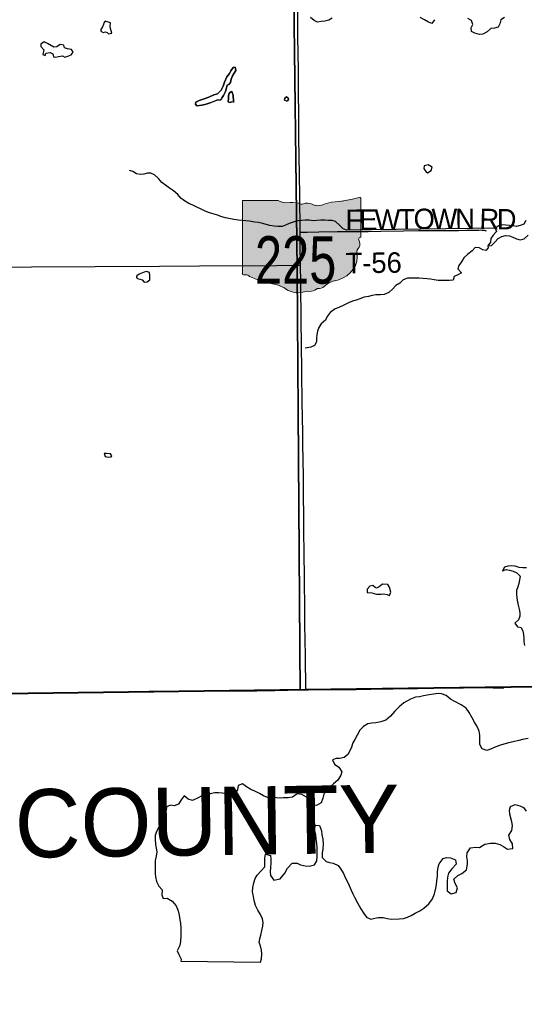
# Model space of a CAD drawing. Header units: feet. Extents: x 2113747 to 2516209, y 960708 to 1356798.
# Tile 33 of 244: x 2351257 to 2358659, y 1086864 to 1101303. Entities that reach past the tile are written whole.
import ezdxf

# ---------------------------------------------------------------- set-up
doc = ezdxf.new("R2010")
doc.units = ezdxf.units.FT
doc.header["$MEASUREMENT"] = 0
doc.linetypes.add('OhDOT_USTN3', pattern=[0.22, 0.165, -0.055])
for name, color, linetype in [('0_Xref', 7, 'Continuous'), ('GM_X_Adjacent_County', 251, 'OhDOT_USTN3'), ('GM_X_Adjacent_County_Text', 251, 'Continuous'), ('GM_X_County', 251, 'OhDOT_USTN3'), ('GM_X_Major_Lake', 5, 'Continuous'), ('GM_X_Minor_Lake', 5, 'Continuous'), ('GM_X_Minor_River', 5, 'Continuous'), ('GM_X_State_Location', 251, 'Continuous'), ('GM_X_State_Route', 1, 'Continuous'), ('GM_X_State_Shield', 251, 'Continuous'), ('GM_X_Township', 251, 'OhDOT_USTN3'), ('GM_X_Township_Road', 4, 'Continuous'), ('GM_X_Township_Road_Text', 4, 'Continuous')]:
    doc.layers.add(name, color=color, linetype=linetype)
doc.styles.add('Styledgn030', font='dgn030.shx')

# ---------------------------------------------------------------- blocks, each defined once
blk = doc.blocks.new('DGN_COMPLEXSHAPE16')
at = {"layer": 'GM_X_State_Shield', "color": 7, "linetype": 'Continuous', "lineweight": 13}
for p, q in [((2356241, 1098696), (2356241, 1098696)), ((2356263, 1098126), (2356263, 1098678)), ((2356263, 1098678), (2356263, 1098678)), ((2354523, 1098634), (2354523, 1098634)), ((2354523, 1098634), (2354523, 1097577)), ((2355050, 1098652), (2354540, 1098652)), ((2354540, 1098652), (2354540, 1098652)), ((2355050, 1098652), (2355050, 1098652)), ((2355175, 1098618), (2355175, 1098618)), ((2355352, 1098613), (2355352, 1098613)), ((2355421, 1098602), (2355421, 1098602)), ((2355546, 1098596), (2355546, 1098596)), ((2355689, 1098585), (2355689, 1098585)), ((2355831, 1098624), (2355831, 1098624)), ((2356249, 1098108), (2356249, 1098108)), ((2356263, 1098126), (2356263, 1098126)), ((2356263, 1098126), (2356263, 1098126)), ((2356233, 1098073), (2356233, 1098073)), ((2356237, 1097966), (2356237, 1097966)), ((2356203, 1097882), (2356203, 1097882)), ((2354523, 1097577), (2354523, 1097577)), ((2354539, 1097559), (2354539, 1097559)), ((2354575, 1097561), (2354575, 1097561)), ((2354626, 1097539), (2354626, 1097539)), ((2354989, 1097426), (2354989, 1097426)), ((2355654, 1097359), (2355654, 1097359)), ((2355740, 1097404), (2355740, 1097404)), ((2355922, 1097482), (2355922, 1097482)), ((2355171, 1097347), (2355171, 1097347)), ((2355412, 1097308), (2355412, 1097308)), ((2355507, 1097319), (2355507, 1097319)), ((2355611, 1097353), (2355611, 1097353))]:
    blk.add_line(p, q, dxfattribs=at)
for centre, major_axis, start_param, end_param in [((2355643, 1100093), (1845, 0), 4.814394, 5.042369), ((2356244, 1098681), (19.4, 0), 6.141152, 7.989035), ((2354543, 1098636), (20.2, 0), 1.712693, 3.28349), ((2355171, 1098775), (196, 0), 4.042523, 4.731795), ((2355236, 1098059), (702, 0), 1.404758, 1.657858), ((2355395, 1098642), (56.4, 0), 3.836095, 5.185415), ((2355478, 1098520), (117, 0), 0.950623, 2.079405), ((2355629, 1098687), (141, 0), 4.081561, 5.145723), ((2355879, 1098329), (371, 0), 1.699011, 2.107814), ((2356259, 1098085), (30, 0), 1.883978, 3.671073), ((2356242, 1098123), (20.7, 0), 5.05454, 6.418171), ((2356333, 1097894), (131, 0), 2.387724, 3.262537), ((2356068, 1098015), (180, 0), 5.934695, 6.695948), ((2355747, 1097824), (462, 0), 5.101752, 6.440018), ((2354543, 1097575), (20.3, 0), 3.00124, 4.508301), ((2354546, 1097683), (155, 0), 4.665946, 4.897461), ((2354578, 1097516), (56, 0), 0.519207, 1.627899), ((2355284, 1098466), (1333, 0), 4.195997, 4.488961), ((2354887, 1097103), (417, 0), 0.823519, 1.323587), ((2355638, 1097330), (39.7, 0), 1.147584, 2.315152), ((2355621, 1097475), (149, 0), 4.937069, 5.64225), ((2355941, 1097281), (253, 0), 1.647645, 2.488434), ((2355338, 1097511), (265, 0), 4.026481, 4.996735), ((2355491, 1097146), (217, 0), 1.495662, 1.94098), ((2355510, 1097432), (141, 0), 4.691044, 5.507374)]:
    blk.add_ellipse(centre, major_axis=major_axis, ratio=0.8, start_param=start_param, end_param=end_param, dxfattribs=at)
blk = doc.blocks.new('M1-H5_314')
at = {"layer": 'GM_X_State_Shield', "linetype": 'Continuous', "true_color": 0x1e0000}
h = blk.add_hatch(color=18, dxfattribs=at)
edge = h.paths.add_edge_path(flags=0)
edge.add_line((889, 90), (889, 642))
edge.add_line((889, 642), (889, 643))
edge.add_ellipse((870, 645), major_axis=(19.4, 0), ratio=0.8, start_angle=351.8621, end_angle=457.738)
edge.add_line((868, 660), (868, 660))
edge.add_ellipse((270, 2057), major_axis=(1845, 0), ratio=0.8, start_angle=635.8445, end_angle=648.9065, ccw=False)
edge.add_line((457, 588), (457, 588))
edge.add_ellipse((505, 294), major_axis=(371, 0), ratio=0.8, start_angle=97.3462, end_angle=120.7689)
edge.add_line((315, 549), (315, 549))
edge.add_ellipse((256, 651), major_axis=(141, 0), ratio=0.8, start_angle=593.8562, end_angle=654.8282, ccw=False)
edge.add_line((173, 560), (173, 560))
edge.add_ellipse((104, 484), major_axis=(117, 0), ratio=0.8, start_angle=54.4667, end_angle=119.1411)
edge.add_line((47, 566), (47, 566))
edge.add_ellipse((22, 606), major_axis=(56.4, 0), ratio=0.8, start_angle=579.7921, end_angle=657.1024, ccw=False)
edge.add_line((-22, 577), (-22, 577))
edge.add_ellipse((-138, 23), major_axis=(702, 0), ratio=0.8, start_angle=80.4867, end_angle=94.9883)
edge.add_line((-199, 583), (-199, 583))
edge.add_ellipse((-203, 739), major_axis=(196, 0), ratio=0.8, start_angle=591.6195, end_angle=631.1119, ccw=False)
edge.add_line((-324, 616), (-324, 616))
edge.add_line((-324, 616), (-834, 616))
edge.add_line((-834, 616), (-834, 616))
edge.add_ellipse((-831, 600), major_axis=(20.2, 0), ratio=0.8, start_angle=98.1301, end_angle=188.1301)
edge.add_line((-851, 598), (-851, 598))
edge.add_line((-851, 598), (-851, -459))
edge.add_line((-851, -459), (-851, -459))
edge.add_ellipse((-831, -461), major_axis=(20.3, 0), ratio=0.8, start_angle=171.9584, end_angle=258.3066)
edge.add_line((-835, -477), (-835, -477))
edge.add_ellipse((-828, -353), major_axis=(155, 0), ratio=0.8, start_angle=267.339, end_angle=280.6039)
edge.add_line((-799, -475), (-799, -475))
edge.add_ellipse((-796, -520), major_axis=(56, 0), ratio=0.8, start_angle=389.7484, end_angle=453.2717, ccw=False)
edge.add_line((-747, -497), (-747, -497))
edge.add_ellipse((-89, 430), major_axis=(1333, 0), ratio=0.8, start_angle=240.4129, end_angle=257.1985)
edge.add_line((-384, -610), (-384, -610))
edge.add_ellipse((-487, -933), major_axis=(417, 0), ratio=0.8, start_angle=407.1842, end_angle=435.836, ccw=False)
edge.add_line((-203, -689), (-203, -689))
edge.add_ellipse((-36, -525), major_axis=(265, 0), ratio=0.8, start_angle=230.7004, end_angle=286.2918)
edge.add_line((39, -728), (39, -728))
edge.add_ellipse((117, -890), major_axis=(217, 0), ratio=0.8, start_angle=445.6951, end_angle=471.2099, ccw=False)
edge.add_line((134, -717), (134, -717))
edge.add_ellipse((137, -604), major_axis=(141, 0), ratio=0.8, start_angle=268.777, end_angle=315.5493)
edge.add_line((237, -683), (237, -683))
edge.add_ellipse((264, -706), major_axis=(39.7, 0), ratio=0.8, start_angle=425.7517, end_angle=492.6484, ccw=False)
edge.add_line((280, -677), (280, -677))
edge.add_ellipse((247, -561), major_axis=(149, 0), ratio=0.8, start_angle=282.8732, end_angle=323.2771)
edge.add_line((367, -632), (367, -632))
edge.add_ellipse((568, -755), major_axis=(253, 0), ratio=0.8, start_angle=454.4031, end_angle=502.5768, ccw=False)
edge.add_line((548, -554), (548, -554))
edge.add_ellipse((373, -212), major_axis=(462, 0), ratio=0.8, start_angle=292.3089, end_angle=368.9858)
edge.add_line((829, -154), (829, -154))
edge.add_ellipse((959, -142), major_axis=(131, 0), ratio=0.8, start_angle=496.8065, end_angle=546.9296, ccw=False)
edge.add_line((863, -70), (863, -70))
edge.add_ellipse((694, -21), major_axis=(180, 0), ratio=0.8, start_angle=340.033, end_angle=383.6496)
edge.add_line((859, 37), (859, 37))
edge.add_ellipse((885, 49), major_axis=(30, 0), ratio=0.8, start_angle=467.944, end_angle=570.337, ccw=False)
edge.add_line((876, 72), (876, 72))
edge.add_ellipse((869, 88), major_axis=(20.7, 0), ratio=0.8, start_angle=289.6038, end_angle=367.7341)
edge.add_line((889, 90), (889, 90))
edge.add_line((889, 90), (889, 90))
at = {"layer": 'GM_X_State_Shield', "color": 7, "linetype": 'Continuous', "lineweight": 13}
blk.add_blockref('DGN_COMPLEXSHAPE16', (-2355374, -1098036), dxfattribs=at)
at = {"layer": 'GM_X_State_Shield', "color": 9, "linetype": 'Continuous', "lineweight": 13, "insert": (-69, -614), "char_height": 696.1, "attachment_point": 8, "line_spacing_factor": 0.8, "style": 'Styledgn030'}
blk.add_mtext('{\\Fdgn000|c0;\\W0.768;\\C9;225}', dxfattribs=at)
blk = doc.blocks.new('POR')
at = {"layer": 'GM_X_Adjacent_County', "flags": 128}
blk.add_lwpolyline([(2346501, 996686), (2346283, 996665), (2345680, 996660), (2344145, 996646), (2344130, 996649), (2344060, 996659), (2344005, 996663), (2343946, 996664), (2343923, 996665), (2343899, 996665), (2343806, 996663), (2343772, 996662), (2343731, 996662), (2343640, 996661), (2343440, 996660), (2343358, 996661), (2343347, 996661), (2343337, 996662), (2343275, 996668), (2343254, 996670), (2343129, 996670), (2342883, 996665), (2342703, 996664), (2342492, 996666), (2342051, 996672), (2342025, 996674), (2342005, 996677), (2341988, 996683), (2338743, 996679), (2335510, 996692), (2333434, 996701), (2332100, 996700), (2329181, 996697), (2329152, 995411), (2329124, 994175), (2326840, 994249), (2326566, 994258), (2323302, 994364), (2318495, 994521), (2318418, 991580), (2318389, 990457), (2318357, 989169), (2318255, 985163), (2318188, 982547), (2318166, 981646), (2318061, 978159), (2317909, 973125), (2317887, 972409), (2317774, 968635), (2317750, 967874), (2315491, 967887), (2314260, 967896), (2311196, 967914), (2309088, 967943), (2307368, 967969), (2304256, 968014), (2303811, 968017), (2303354, 968019), (2303003, 968024), (2302648, 968030), (2302233, 968036), (2301830, 968022), (2300402, 968044), (2300069, 968049), (2297101, 968095), (2296592, 968103), (2292919, 968108), (2288216, 968150), (2287501, 968160), (2286951, 968168), (2285626, 968187), (2280722, 968218), (2272659, 968235), (2270238, 968238), (2265711, 968240), (2264331, 968240), (2260640, 968285), (2260946, 968539), (2261456, 968823), (2262477, 969650), (2262984, 969822), (2263502, 969934), (2264011, 970226), (2264085, 970742), (2263732, 971249), (2263225, 971652), (2263021, 971730), (2262781, 971821), (2262721, 971844), (2262214, 971872), (2261703, 971959), (2260105, 972490), (2259584, 972510), (2259079, 972653), (2258559, 972903), (2258050, 972955), (2257525, 973068), (2256998, 973008), (2256626, 972503), (2255796, 970471), (2255025, 968928), (2254521, 968572), (2253837, 968476), (2253355, 968407), (2252800, 968322), (2251259, 968089), (2245496, 967220), (2243670, 966925), (2240387, 966394), (2235785, 965650), (2235507, 965607), (2232817, 965186), (2232372, 965117), (2231408, 964969), (2231146, 964928), (2230233, 964788), (2224423, 963889), (2224410, 963887), (2223431, 963729), (2220392, 963239), (2216348, 962587), (2213677, 962155), (2211388, 961785), (2205329, 960811), (2204689, 960708), (2204662, 968294), (2204646, 972822), (2204646, 972877), (2204618, 980822), (2204600, 985576), (2204621, 987650), (2204548, 994125), (2204539, 995545), (2204528, 997304), (2204524, 998046), (2204498, 1002246), (2204460, 1006231), (2204446, 1007585), (2204396, 1012421), (2204391, 1012891), (2204405, 1018278), (2204394, 1019758), (2204396, 1020517), (2204379, 1020841), (2204391, 1021803), (2204388, 1022494), (2204388, 1022770), (2204388, 1022837), (2204387, 1023044), (2204303, 1026249), (2204359, 1029499), (2204344, 1030439), (2204262, 1034310), (2204255, 1035776), (2204229, 1040690), (2204199, 1046565), (2204184, 1049044), (2204131, 1055650), (2204109, 1058317), (2204108, 1058407), (2204102, 1059211), (2204097, 1059892), (2204085, 1062073), (2204074, 1062671), (2204592, 1062652), (2205426, 1062621), (2210448, 1062486), (2212077, 1062442), (2214252, 1062298), (2216024, 1062234), (2218716, 1062135), (2224371, 1061928), (2226221, 1061860), (2226856, 1061837), (2228638, 1061772), (2234873, 1061544), (2237828, 1061436), (2239174, 1061390), (2240259, 1061347), (2240479, 1061338), (2245773, 1061157), (2247613, 1061077), (2251064, 1060965), (2252022, 1060939), (2254917, 1060860), (2259350, 1060738), (2259905, 1060723), (2262069, 1060670), (2262468, 1060662), (2262494, 1060660), (2262578, 1060658), (2262905, 1060648), (2263523, 1060622), (2264179, 1060605), (2264764, 1060590), (2266030, 1060558), (2267009, 1060529), (2267105, 1064278), (2267119, 1064405), (2267123, 1064546), (2267218, 1067680), (2267224, 1068546), (2267310, 1072879), (2267407, 1076551), (2267570, 1083741), (2267583, 1084035), (2267594, 1084592), (2267628, 1085890), (2267674, 1087762), (2267760, 1089304), (2267778, 1090418), (2268200, 1090405), (2270733, 1090435), (2271751, 1090471), (2272585, 1090487), (2273842, 1090511), (2274067, 1090515), (2275300, 1090545), (2275354, 1090544), (2275965, 1090561), (2276111, 1090564), (2279737, 1090638), (2280571, 1090646), (2281184, 1090660), (2283974, 1090692), (2287536, 1090733), (2291695, 1090779), (2294190, 1090795), (2294565, 1090800), (2298147, 1090820), (2299145, 1090827), (2299895, 1090831), (2301402, 1090840), (2307056, 1090903), (2313863, 1090917), (2318107, 1090974), (2324108, 1091056), (2326732, 1091091), (2326938, 1091094), (2328615, 1091117), (2328725, 1091118), (2331837, 1091161), (2333216, 1091180), (2335157, 1091206), (2341799, 1091296), (2342697, 1091308), (2345661, 1091348), (2348514, 1091386), (2352195, 1091435), (2355371, 1091477), (2358848, 1091522), (2358880, 1089100), (2358989, 1081862), (2359077, 1075795), (2359100, 1074264), (2359117, 1073113), (2359120, 1072859), (2359123, 1070999), (2359121, 1070553), (2359149, 1069014), (2359151, 1068908), (2359157, 1068672), (2359167, 1068297), (2359175, 1067907), (2359177, 1067589), (2359186, 1066908), (2359192, 1066862), (2359197, 1066642), (2359199, 1066419), (2359201, 1066097), (2359204, 1065780), (2359209, 1065466), (2359220, 1064937), (2359220, 1064806), (2359227, 1064612), (2359227, 1064330), (2359261, 1063309), (2359263, 1063113), (2359267, 1062870), (2359287, 1061492), (2359309, 1060000), (2359372, 1054688), (2359375, 1054438), (2359384, 1053642), (2359405, 1051846), (2359411, 1051373), (2359435, 1049379), (2359498, 1044029), (2359500, 1043884), (2359531, 1041219), (2359561, 1038682), (2359563, 1038569), (2359598, 1035611), (2359633, 1032629), (2359687, 1028035), (2359700, 1026946), (2359745, 1022879), (2359781, 1019525), (2359871, 1011833), (2360041, 1004528), (2360047, 1003475), (2360075, 1000767), (2360086, 1000743), (2360092, 1000724), (2360095, 1000700), (2360092, 1000665), (2360090, 1000651), (2360085, 1000617), (2360080, 1000554), (2360079, 1000500), (2360082, 1000454), (2360084, 1000441), (2360087, 1000429), (2360088, 1000406), (2360088, 1000358), (2360097, 998033), (2360102, 996698), (2359652, 996691), (2358952, 996686), (2358943, 996687), (2358419, 996691), (2358033, 996691), (2357318, 996684), (2357119, 996682), (2357033, 996681), (2356729, 996679), (2356356, 996674), (2355850, 996669), (2355636, 996665), (2355399, 996667), (2355207, 996668), (2354923, 996669), (2354630, 996666), (2354311, 996664), (2353876, 996661), (2353810, 996664), (2353790, 996667), (2353730, 996667), (2353580, 996667), (2353354, 996664), (2353227, 996661), (2352936, 996661), (2352543, 996665), (2351984, 996653), (2350868, 996644), (2350165, 996644), (2349779, 996645), (2349617, 996647), (2349487, 996647), (2349403, 996652), (2349327, 996658), (2349265, 996660), (2349206, 996662), (2349161, 996661), (2349080, 996658), (2348736, 996661), (2347330, 996649), (2347068, 996654), (2346837, 996655), (2346771, 996660), (2346660, 996673), (2346582, 996686), (2346523, 996692), (2346501, 996686)], dxfattribs=at)
at = {"layer": 'GM_X_County', "flags": 128}
blk.add_lwpolyline([(2353397, 1222451), (2356858, 1222526), (2358764, 1222568), (2364180, 1222723), (2365829, 1222755), (2369645, 1222836), (2372194, 1222881), (2374472, 1222924), (2379690, 1223029), (2379735, 1219826), (2379742, 1219374), (2379833, 1216178), (2380014, 1209139), (2380003, 1203413), (2380022, 1202249), (2380179, 1195356), (2380181, 1194352), (2380359, 1187412), (2380412, 1186569), (2380419, 1184193), (2380463, 1181823), (2380682, 1170163), (2380746, 1166807), (2380771, 1165044), (2380824, 1161382), (2380824, 1161039), (2380878, 1157552), (2380892, 1156694), (2381026, 1152330), (2381034, 1152023), (2381158, 1145150), (2381235, 1140057), (2381269, 1137568), (2381334, 1132856), (2381336, 1132676), (2381343, 1132210), (2381380, 1130882), (2381388, 1130504), (2381409, 1129491), (2381422, 1128859), (2381524, 1123853), (2381544, 1122872), (2381624, 1118858), (2381679, 1116097), (2382044, 1104151), (2382074, 1096083), (2382125, 1091787), (2380307, 1091766), (2379221, 1091753), (2378988, 1091751), (2374063, 1091696), (2368829, 1091637), (2365146, 1091594), (2364291, 1091584), (2363494, 1091575), (2360811, 1091544), (2360599, 1091542), (2358848, 1091522), (2355371, 1091477), (2352195, 1091435), (2348514, 1091386), (2345661, 1091348), (2342697, 1091308), (2341799, 1091296), (2335157, 1091206), (2333216, 1091180), (2331837, 1091161), (2328725, 1091118), (2328615, 1091117), (2326938, 1091094), (2326732, 1091091), (2324108, 1091056), (2318107, 1090974), (2313863, 1090917), (2307056, 1090903), (2301402, 1090840), (2299895, 1090831), (2299145, 1090827), (2298147, 1090820), (2294565, 1090800), (2294190, 1090795), (2291695, 1090779), (2287536, 1090733), (2283974, 1090692), (2281184, 1090660), (2280571, 1090646), (2279737, 1090638), (2276111, 1090564), (2275965, 1090561), (2275354, 1090544), (2275300, 1090545), (2274067, 1090515), (2274049, 1092053), (2274045, 1093010), (2274019, 1094549), (2274003, 1096382), (2273944, 1101977), (2273923, 1103969), (2273928, 1105260), (2273895, 1107881), (2273890, 1108659), (2273892, 1109492), (2273890, 1109708), (2273889, 1109866), (2273885, 1110318), (2273884, 1110420), (2273881, 1110748), (2273878, 1111173), (2273872, 1111794), (2273868, 1112294), (2273861, 1113069), (2273860, 1113281), (2273857, 1113575), (2273857, 1113636), (2273852, 1114201), (2273851, 1114281), (2273848, 1114656), (2273845, 1115019), (2273878, 1116829), (2273877, 1118817), (2273859, 1119170), (2273866, 1121327), (2273809, 1124393), (2273800, 1125028), (2273794, 1125938), (2273794, 1126045), (2273791, 1126395), (2273784, 1127599), (2273782, 1127896), (2273782, 1128013), (2273776, 1128908), (2273762, 1131307), (2273735, 1134958), (2273727, 1137672), (2273708, 1143906), (2273707, 1144117), (2273652, 1147706), (2273648, 1148193), (2273645, 1148717), (2273636, 1149823), (2273632, 1150488), (2273596, 1155295), (2273585, 1158808), (2273560, 1160546), (2273539, 1163372), (2273486, 1167056), (2273465, 1168621), (2273462, 1168895), (2273426, 1173044), (2273428, 1173104), (2273415, 1174720), (2273392, 1176176), (2273394, 1176620), (2273384, 1177023), (2273358, 1177776), (2273351, 1179125), (2273359, 1179654), (2273321, 1182083), (2273216, 1187364), (2273164, 1190519), (2273176, 1191453), (2273228, 1192712), (2273152, 1195400), (2273193, 1198453), (2273071, 1206556), (2272991, 1215563), (2272975, 1216501), (2272977, 1217406), (2272968, 1218487), (2272962, 1219225), (2272959, 1219527), (2272955, 1219996), (2272952, 1220381), (2272949, 1220734), (2272946, 1221095), (2272941, 1221646), (2274226, 1221624), (2276584, 1221584), (2279436, 1221567), (2287284, 1221586), (2287634, 1221587), (2288155, 1221588), (2289133, 1221589), (2291838, 1221592), (2294724, 1221588), (2295595, 1221591), (2298613, 1221605), (2299175, 1221609), (2303374, 1221676), (2308426, 1221766), (2313088, 1221841), (2315600, 1221874), (2319071, 1221920), (2326584, 1222061), (2327982, 1222076), (2333341, 1222133), (2335682, 1222157), (2338510, 1222201), (2341239, 1222245), (2343737, 1222286), (2344324, 1222288), (2349300, 1222361), (2350843, 1222395), (2353397, 1222451)], dxfattribs=at)
at = {"layer": 'GM_X_Major_Lake'}
blk.add_line((2353621, 1087497), (2354790, 1087483), dxfattribs=at)
at = {"layer": 'GM_X_Major_Lake', "flags": 128}
for points in [[(2358683, 1098357), (2358654, 1098306), (2358599, 1098287), (2358547, 1098272), (2358497, 1098279), (2358440, 1098286), (2358390, 1098291)], [(2358390, 1098291), (2358338, 1098294), (2358286, 1098281), (2358233, 1098248), (2358250, 1098196), (2358201, 1098144), (2358166, 1098094), (2358161, 1098039), (2358126, 1097988), (2358178, 1097989), (2358225, 1098041), (2358276, 1098092), (2358331, 1098125), (2358383, 1098140), (2358441, 1098133), (2358492, 1098114), (2358546, 1098087), (2358601, 1098074), (2358659, 1098091), (2358716, 1098143)], [(2358690, 1093266), (2358636, 1093267), (2358584, 1093268), (2358525, 1093287), (2358471, 1093294), (2358419, 1093287), (2358368, 1093274), (2358339, 1093223), (2358394, 1093238), (2358444, 1093231), (2358497, 1093216), (2358551, 1093191), (2358598, 1093140), (2358587, 1093089), (2358580, 1093037), (2358565, 1092987), (2358546, 1092934), (2358545, 1092884), (2358551, 1092822), (2358560, 1092768), (2358571, 1092716), (2358584, 1092660), (2358593, 1092604), (2358594, 1092554), (2358573, 1092500), (2358522, 1092451), (2358561, 1092399), (2358615, 1092390), (2358636, 1092338), (2358649, 1092285), (2358650, 1092232), (2358651, 1092182), (2358660, 1092128)], [(2358716, 1090762), (2358632, 1090747), (2358578, 1090732), (2358497, 1090713), (2358429, 1090698), (2358309, 1090664), (2358243, 1090639), (2358177, 1090612), (2358108, 1090587), (2358039, 1090608), (2358008, 1090672), (2358006, 1090812), (2357995, 1090868), (2357966, 1090940), (2357930, 1091002), (2357895, 1091067), (2357850, 1091143), (2357805, 1091207), (2357734, 1091256), (2357629, 1091310), (2357576, 1091340), (2357511, 1091391), (2357447, 1091416), (2357394, 1091421), (2357328, 1091414), (2357264, 1091403), (2357180, 1091386), (2357122, 1091375), (2357062, 1091366), (2356989, 1091337), (2356891, 1091283), (2356824, 1091228), (2356761, 1091161), (2356696, 1091088), (2356627, 1091033), (2356553, 1091007), (2356481, 1090990), (2356421, 1090985), (2356365, 1090979), (2356299, 1090937), (2356248, 1090882), (2356207, 1090812)], [(2356207, 1090812), (2356172, 1090749), (2356143, 1090698), (2356124, 1090636), (2356102, 1090583), (2356069, 1090529), (2356016, 1090484), (2355950, 1090467), (2355900, 1090470), (2355846, 1090451), (2355873, 1090385), (2355938, 1090340), (2355981, 1090272), (2355970, 1090222), (2355923, 1090153), (2355862, 1090096), (2355810, 1090053), (2355747, 1089998), (2355720, 1089945), (2355703, 1089885), (2355678, 1089818), (2355612, 1089781), (2355542, 1089792), (2355515, 1089860), (2355464, 1089903), (2355395, 1089941), (2355325, 1089950), (2355261, 1089902), (2355197, 1089892), (2355127, 1089890), (2355077, 1089888), (2355023, 1089891), (2354959, 1089896), (2354894, 1089899), (2354832, 1089922), (2354775, 1089956), (2354708, 1089989), (2354648, 1090012), (2354583, 1090055), (2354524, 1090096), (2354462, 1090075), (2354453, 1090009), (2354414, 1089950), (2354350, 1089947), (2354300, 1089954), (2354228, 1089959), (2354175, 1089967), (2354119, 1089964), (2354049, 1089951), (2353997, 1089936), (2353930, 1089919), (2353876, 1089894), (2353794, 1089853), (2353728, 1089870), (2353669, 1089919), (2353624, 1089860), (2353587, 1089799), (2353521, 1089776), (2353467, 1089784), (2353413, 1089761), (2353406, 1089704), (2353367, 1089636), (2353340, 1089567), (2353324, 1089515), (2353291, 1089450), (2353262, 1089397), (2353245, 1089339), (2353242, 1089283), (2353249, 1089206), (2353260, 1089154), (2353267, 1089098), (2353260, 1089036), (2353243, 1088971), (2353242, 1088921), (2353244, 1088783), (2353249, 1088733), (2353266, 1088667), (2353297, 1088597), (2353346, 1088545), (2353343, 1088469), (2353364, 1088415), (2353420, 1088418), (2353493, 1088377), (2353554, 1088310), (2353584, 1088236), (2353597, 1088170), (2353608, 1088102), (2353615, 1088052), (2353620, 1087982), (2353623, 1087919), (2353622, 1087861), (2353617, 1087789), (2353606, 1087724), (2353565, 1087650), (2353590, 1087596), (2353625, 1087524), (2353621, 1087497)], [(2355617, 1089223), (2355608, 1089287), (2355599, 1089350), (2355584, 1089424), (2355597, 1089490), (2355657, 1089485), (2355684, 1089409), (2355691, 1089351), (2355702, 1089285), (2355707, 1089211), (2355706, 1089146), (2355695, 1089078), (2355696, 1089018), (2355752, 1088960), (2355802, 1088943), (2355854, 1088932), (2355929, 1088899), (2355970, 1088847), (2356007, 1088782), (2356038, 1088712), (2356065, 1088658), (2356090, 1088606), (2356119, 1088538), (2356142, 1088483), (2356173, 1088423), (2356212, 1088353), (2356262, 1088266), (2356307, 1088196), (2356342, 1088142), (2356407, 1088113), (2356465, 1088128), (2356517, 1088139), (2356591, 1088138), (2356649, 1088123), (2356712, 1088114), (2356826, 1088115), (2356888, 1088122), (2356948, 1088141), (2357001, 1088168), (2357059, 1088199), (2357127, 1088234), (2357186, 1088273), (2357259, 1088339), (2357314, 1088412), (2357341, 1088482), (2357362, 1088569), (2357369, 1088623), (2357374, 1088673), (2357385, 1088742), (2357388, 1088806), (2357395, 1088874), (2357412, 1088925), (2357467, 1089004), (2357519, 1089017), (2357577, 1089014), (2357652, 1088983), (2357661, 1088920), (2357598, 1088851), (2357549, 1088788), (2357532, 1088726), (2357529, 1088658), (2357528, 1088607), (2357529, 1088529), (2357586, 1088482), (2357658, 1088503), (2357679, 1088572), (2357644, 1088637), (2357628, 1088701), (2357682, 1088752), (2357743, 1088781), (2357813, 1088838), (2357828, 1088917), (2357825, 1088969), (2357818, 1089025), (2357819, 1089085), (2357872, 1089160), (2357942, 1089170), (2358004, 1089162), (2358082, 1089210), (2358165, 1089227), (2358232, 1089228), (2358302, 1089207), (2358355, 1089178), (2358413, 1089138), (2358490, 1089148), (2358488, 1089216), (2358449, 1089283), (2358434, 1089343), (2358477, 1089412), (2358486, 1089485), (2358477, 1089539), (2358447, 1089651), (2358440, 1089713), (2358456, 1089767), (2358525, 1089792), (2358594, 1089773), (2358646, 1089748), (2358689, 1089694)], [(2354790, 1087483), (2354802, 1087529), (2354807, 1087606), (2354804, 1087660), (2354789, 1087720), (2354772, 1087772), (2354779, 1087822), (2354792, 1087877), (2354811, 1087945), (2354826, 1088011), (2354830, 1088062), (2354819, 1088118), (2354790, 1088180), (2354748, 1088243), (2354717, 1088313), (2354698, 1088387), (2354685, 1088445), (2354674, 1088511), (2354675, 1088575), (2354690, 1088644), (2354713, 1088708), (2354740, 1088759), (2354799, 1088820), (2354854, 1088881), (2354855, 1088945), (2354851, 1089005), (2354862, 1089064), (2354938, 1089045), (2354941, 1088995), (2354940, 1088940), (2354937, 1088868), (2354930, 1088806), (2354937, 1088754), (2354986, 1088686), (2355076, 1088704), (2355147, 1088787), (2355188, 1088860), (2355255, 1088933), (2355327, 1088932), (2355377, 1088911), (2355446, 1088896), (2355502, 1088889), (2355580, 1088908), (2355617, 1088968), (2355622, 1089033), (2355623, 1089095), (2355620, 1089161), (2355617, 1089223)]]:
    blk.add_lwpolyline(points, dxfattribs=at)
at = {"layer": 'GM_X_Minor_Lake'}
for p, q in [((2352610, 1101105), (2352589, 1101172)), ((2351757, 1100901), (2351666, 1100955)), ((2357199, 1099098), (2357218, 1099071)), ((2353082, 1097599), (2353034, 1097579)), ((2352560, 1094886), (2352597, 1094890)), ((2356505, 1092879), (2356562, 1092879))]:
    blk.add_line(p, q, dxfattribs=at)
at = {"layer": 'GM_X_Minor_Lake', "flags": 128}
for points in [[(2352589, 1101172), (2352586, 1101206), (2352589, 1101257), (2352513, 1101279), (2352491, 1101255), (2352488, 1101231), (2352470, 1101196), (2352445, 1101157), (2352446, 1101135), (2352480, 1101114), (2352518, 1101127), (2352540, 1101117), (2352561, 1101093), (2352610, 1101105)], [(2351666, 1100955), (2351614, 1100978), (2351566, 1100943), (2351569, 1100911), (2351610, 1100862), (2351597, 1100791), (2351630, 1100780), (2351639, 1100812), (2351705, 1100822), (2351743, 1100802), (2351754, 1100760), (2351784, 1100753), (2351828, 1100764), (2351884, 1100771), (2351920, 1100754), (2351962, 1100766), (2352010, 1100787), (2352039, 1100828), (2352016, 1100864), (2351960, 1100875), (2351914, 1100892), (2351903, 1100928), (2351849, 1100939), (2351803, 1100904), (2351757, 1100901)], [(2354206, 1100129), (2354229, 1100163), (2354249, 1100190), (2354278, 1100250), (2354289, 1100305), (2354302, 1100341), (2354324, 1100354), (2354351, 1100384), (2354360, 1100429), (2354379, 1100479), (2354430, 1100559), (2354419, 1100609), (2354387, 1100600), (2354354, 1100553), (2354333, 1100512), (2354298, 1100464), (2354261, 1100385), (2354244, 1100328), (2354211, 1100269), (2354158, 1100216), (2354104, 1100199), (2354031, 1100165), (2353963, 1100140), (2353888, 1100118), (2353840, 1100093), (2353837, 1100063), (2353857, 1100041), (2353929, 1100049), (2353993, 1100064), (2354053, 1100085), (2354073, 1100092)], [(2354079, 1100094), (2354053, 1100085), (2353993, 1100064), (2353929, 1100049), (2353857, 1100041), (2353837, 1100063), (2353840, 1100093), (2353888, 1100118), (2353963, 1100140), (2354031, 1100165), (2354104, 1100199), (2354158, 1100216), (2354211, 1100269), (2354244, 1100328), (2354261, 1100385), (2354298, 1100464), (2354333, 1100512), (2354354, 1100553), (2354387, 1100600), (2354419, 1100609), (2354430, 1100559), (2354379, 1100479), (2354360, 1100429), (2354351, 1100384), (2354324, 1100354), (2354302, 1100341), (2354289, 1100305), (2354278, 1100250), (2354249, 1100190), (2354229, 1100163), (2354206, 1100129), (2354150, 1100121), (2354094, 1100100)], [(2354367, 1100096), (2354395, 1100102), (2354392, 1100134), (2354390, 1100166), (2354387, 1100194), (2354376, 1100234), (2354362, 1100250), (2354332, 1100223), (2354321, 1100181), (2354318, 1100149), (2354315, 1100099)], [(2354367, 1100096), (2354355, 1100093), (2354339, 1100089), (2354315, 1100099), (2354318, 1100149), (2354321, 1100181), (2354332, 1100223), (2354362, 1100250), (2354376, 1100234), (2354387, 1100194), (2354390, 1100166), (2354392, 1100134), (2354395, 1100102), (2354391, 1100090)], [(2354073, 1100092), (2354150, 1100121), (2354206, 1100129)], [(2355199, 1100132), (2355195, 1100154), (2355169, 1100172), (2355147, 1100151), (2355143, 1100121)], [(2355143, 1100121), (2355147, 1100151), (2355169, 1100172), (2355195, 1100154), (2355199, 1100132), (2355184, 1100112), (2355160, 1100105)], [(2355143, 1100121), (2355184, 1100112), (2355199, 1100132)], [(2354315, 1100099), (2354339, 1100089), (2354355, 1100093), (2354367, 1100096)], [(2357218, 1099071), (2357237, 1099059), (2357291, 1099090), (2357306, 1099142), (2357251, 1099175), (2357191, 1099158), (2357186, 1099120), (2357199, 1099098)], [(2353034, 1097579), (2353011, 1097572), (2352977, 1097549), (2352972, 1097533), (2352972, 1097523), (2352984, 1097509), (2353055, 1097486), (2353085, 1097453), (2353125, 1097458), (2353165, 1097486), (2353168, 1097523), (2353167, 1097553), (2353161, 1097595), (2353118, 1097612), (2353082, 1097599)], [(2352597, 1094890), (2352611, 1094905), (2352589, 1094936), (2352528, 1094943), (2352495, 1094939), (2352513, 1094895), (2352560, 1094886)], [(2356562, 1092879), (2356592, 1092882), (2356648, 1092875), (2356682, 1092859), (2356701, 1092910), (2356684, 1092982), (2356655, 1093021), (2356577, 1093026), (2356530, 1092985), (2356492, 1092966), (2356474, 1092976), (2356435, 1093005), (2356392, 1092996), (2356356, 1092952), (2356355, 1092905), (2356421, 1092899), (2356492, 1092880), (2356505, 1092879)]]:
    blk.add_lwpolyline(points, dxfattribs=at)
at = {"layer": 'GM_X_Minor_River', "flags": 128}
for points in [[(2358368, 1101337), (2358317, 1101300), (2358302, 1101244), (2358275, 1101193), (2358221, 1101178), (2358169, 1101173), (2358116, 1101124), (2358052, 1101090), (2358000, 1101085), (2357934, 1101106), (2357883, 1101131), (2357878, 1101181), (2357905, 1101234), (2357884, 1101292), (2357830, 1101319)], [(2357343, 1101303), (2357304, 1101248), (2357252, 1101265), (2357193, 1101302), (2357132, 1101333)], [(2355843, 1101325), (2355791, 1101298), (2355731, 1101281), (2355679, 1101276), (2355628, 1101265), (2355575, 1101290), (2355524, 1101335)], [(2358233, 1098248), (2356054, 1098218), (2356004, 1098237), (2355947, 1098292), (2355890, 1098343), (2355839, 1098356), (2355785, 1098357), (2355731, 1098362), (2355673, 1098365), (2355615, 1098360), (2355563, 1098355), (2355501, 1098362), (2355447, 1098363), (2355393, 1098358), (2355339, 1098351), (2355283, 1098337), (2355209, 1098316), (2355158, 1098291), (2355106, 1098272), (2355046, 1098268), (2354990, 1098273), (2354925, 1098286), (2354875, 1098301), (2354823, 1098312), (2354758, 1098327), (2354708, 1098336), (2354624, 1098350), (2354574, 1098353), (2354523, 1098358), (2354467, 1098365), (2354397, 1098374), (2354327, 1098385), (2354276, 1098398), (2354224, 1098413), (2354159, 1098434), (2354026, 1098475), (2353968, 1098498), (2353909, 1098529), (2353855, 1098556), (2353796, 1098583), (2353739, 1098608), (2353677, 1098645), (2353622, 1098686), (2353575, 1098741), (2353511, 1098792), (2353457, 1098831), (2353394, 1098874), (2353341, 1098917), (2353294, 1098974), (2353234, 1099027), (2353182, 1099054), (2353132, 1099053), (2353080, 1099038), (2353022, 1099035), (2352970, 1099044), (2352915, 1099079), (2352869, 1099090)], [(2358126, 1097988), (2358128, 1097956), (2358094, 1097916), (2358049, 1097927), (2357996, 1097956), (2357940, 1097963), (2357893, 1097912), (2357830, 1097862), (2357773, 1097811), (2357738, 1097754), (2357697, 1097699), (2357682, 1097648), (2357737, 1097593), (2357686, 1097560), (2357630, 1097539), (2357615, 1097482), (2357561, 1097477), (2357503, 1097478), (2357447, 1097479), (2357395, 1097480), (2357337, 1097489), (2357282, 1097498), (2357232, 1097503), (2357170, 1097508), (2357116, 1097513), (2357058, 1097514), (2357002, 1097514), (2356946, 1097513), (2356884, 1097488), (2356833, 1097441), (2356773, 1097406), (2356728, 1097352), (2356673, 1097303), (2356604, 1097272), (2356548, 1097267), (2356482, 1097267), (2356430, 1097256), (2356374, 1097245), (2356310, 1097232), (2356245, 1097210), (2356191, 1097191), (2356139, 1097174), (2356079, 1097151), (2356010, 1097115), (2355941, 1097084), (2355885, 1097061), (2355812, 1097011), (2355767, 1096952), (2355742, 1096897), (2355681, 1096842), (2355646, 1096791), (2355625, 1096734), (2355618, 1096682), (2355613, 1096632), (2355612, 1096578), (2355583, 1096525), (2355530, 1096500), (2355476, 1096491), (2355444, 1096486)]]:
    blk.add_lwpolyline(points, dxfattribs=at)
at = {"layer": 'GM_X_State_Route', "flags": 128}
for points in [[(2355349, 1100090), (2355349, 1100145), (2355347, 1100391), (2355345, 1100569), (2355338, 1101050), (2355335, 1101284), (2355331, 1101602), (2355328, 1101764), (2355324, 1102073), (2355321, 1102255), (2355317, 1102543), (2355311, 1102872), (2355309, 1103147), (2355303, 1103498), (2355299, 1103672), (2355297, 1103892), (2355292, 1104170), (2355290, 1104351), (2355287, 1104542), (2355283, 1104837)], [(2355454, 1091476), (2355448, 1091980), (2355442, 1092430), (2355438, 1092765), (2355436, 1092979), (2355433, 1093165), (2355430, 1093435), (2355429, 1093553), (2355427, 1093727), (2355424, 1093992), (2355419, 1094359), (2355418, 1094609), (2355411, 1095071), (2355409, 1095248), (2355402, 1095692), (2355397, 1096125), (2355391, 1096563), (2355388, 1096863), (2355385, 1097049), (2355383, 1097268), (2355380, 1097473), (2355377, 1097673), (2355376, 1097701), (2355373, 1097994), (2355371, 1098188), (2355370, 1098228), (2355365, 1098693), (2355361, 1099050), (2355357, 1099273), (2355354, 1099588), (2355352, 1099859), (2355350, 1100000), (2355350, 1100056), (2355349, 1100090)]]:
    blk.add_lwpolyline(points, dxfattribs=at)
at = {"layer": 'GM_X_Township', "flags": 128}
for points in [[(2355016, 1118560), (2362961, 1118611), (2368326, 1118723), (2373456, 1118772), (2373701, 1118770), (2381624, 1118858), (2381679, 1116097), (2382044, 1104151), (2382074, 1096083), (2382125, 1091787), (2380307, 1091766), (2379221, 1091753), (2378988, 1091751), (2374063, 1091696), (2368829, 1091637), (2365146, 1091594), (2364291, 1091584), (2363494, 1091575), (2360811, 1091544), (2360599, 1091542), (2358848, 1091522), (2355371, 1091477), (2355327, 1097667), (2355321, 1098179), (2355239, 1104830), (2355017, 1118477), (2355016, 1118560)], [(2328670, 1118495), (2334911, 1118504), (2335351, 1118517), (2341409, 1118380), (2348258, 1118529), (2348534, 1118533), (2354932, 1118559), (2355016, 1118560), (2355017, 1118477), (2355239, 1104830), (2355321, 1098179), (2355327, 1097667), (2355371, 1091477), (2352195, 1091435), (2348514, 1091386), (2345661, 1091348), (2342697, 1091308), (2341799, 1091296), (2335157, 1091206), (2333216, 1091180), (2331837, 1091161), (2328725, 1091118), (2328615, 1091117), (2328700, 1094332), (2328691, 1097500), (2328691, 1097555), (2328685, 1104162), (2328679, 1107535), (2328676, 1110812), (2328676, 1111411), (2328673, 1115450), (2328670, 1118495)]]:
    blk.add_lwpolyline(points, dxfattribs=at)
at = {"layer": 'GM_X_Township_Road', "flags": 128}
for points in [[(2355371, 1098188), (2355475, 1098189), (2355644, 1098192), (2355917, 1098195), (2356053, 1098197), (2356202, 1098198), (2356368, 1098199), (2356554, 1098201), (2356886, 1098206), (2357107, 1098209), (2357231, 1098211), (2357320, 1098211), (2357372, 1098212), (2357419, 1098212), (2357479, 1098213), (2357547, 1098212), (2357692, 1098213), (2357816, 1098214), (2357942, 1098217), (2357992, 1098218), (2358017, 1098219), (2358035, 1098218), (2358049, 1098218), (2358061, 1098217), (2358071, 1098215), (2358080, 1098213), (2358090, 1098210), (2358100, 1098206)], [(2348494, 1097658), (2348710, 1097658), (2349268, 1097660), (2350098, 1097666), (2350705, 1097673), (2351430, 1097679), (2352362, 1097684), (2353307, 1097690), (2353897, 1097692), (2355026, 1097699), (2355345, 1097701), (2355376, 1097701)], [(2350593, 1091419), (2350857, 1091424), (2351312, 1091427), (2351880, 1091431), (2352228, 1091440), (2352252, 1091440)], [(2352252, 1091440), (2352598, 1091445), (2352926, 1091453), (2353156, 1091456), (2353528, 1091458), (2353846, 1091458), (2354735, 1091462), (2354923, 1091464), (2355000, 1091464), (2355191, 1091469), (2355369, 1091474)], [(2355369, 1091474), (2355454, 1091476)], [(2355454, 1091476), (2355492, 1091476), (2355674, 1091478), (2355819, 1091479), (2355977, 1091479), (2356088, 1091480), (2356194, 1091482), (2356408, 1091487), (2356661, 1091491), (2356734, 1091492), (2356831, 1091494), (2356920, 1091496), (2357014, 1091497), (2357093, 1091497), (2357172, 1091498), (2357321, 1091500), (2357569, 1091503), (2357765, 1091506), (2357976, 1091508), (2358202, 1091506), (2358360, 1091505)]]:
    blk.add_lwpolyline(points, dxfattribs=at)
at = {"color": 7, "linetype": 'Continuous', "lineweight": 0}
blk.add_blockref('M1-H5_314', (2355374, 1098036), dxfattribs=at)
at = {"layer": 'GM_X_Adjacent_County_Text', "insert": (2346361, 1088936), "char_height": 1000, "attachment_point": 7, "rotation": 0.7514, "line_spacing_factor": 0.8, "style": 'Styledgn030'}
blk.add_mtext('{\\Fdgn000|c0;\\C256;STARK COUNTY}', dxfattribs=at)
at = {"layer": 'GM_X_State_Location', "insert": (2355020, 1097962), "char_height": 1, "attachment_point": 7, "rotation": 0, "line_spacing_factor": 0.8, "style": 'Styledgn030'}
blk.add_mtext('{\\Fdgn000|c0;\\C256;225}', dxfattribs=at)
at = {"layer": 'GM_X_State_Location', "insert": (2355374, 1098036), "char_height": 1, "attachment_point": 5, "line_spacing_factor": 0.8, "style": 'Styledgn030'}
for s in ['{\\Fdgn000|c0;\\C256;s}', '{\\Fdgn000|c0;\\C256;r}']:
    blk.add_mtext(s, dxfattribs=at)
at = {"layer": 'GM_X_Township_Road_Text', "char_height": 300, "attachment_point": 7, "line_spacing_factor": 0.8, "style": 'Styledgn030'}
for s, insert, rotation in [('{\\Fdgn000|c0;\\C256;F}', (2356037, 1098218), 0.4847), ('{\\Fdgn000|c0;\\C256;E}', (2356239, 1098220), 0.4887), ('{\\Fdgn000|c0;\\C256;W}', (2356464, 1098221), 0.4842), ('{\\Fdgn000|c0;\\C256;T}', (2356811, 1098224), 0.4887), ('{\\Fdgn000|c0;\\C256;O}', (2357036, 1098226), 0.4845), ('{\\Fdgn000|c0;\\C256;W}', (2357300, 1098229), 0.4842), ('{\\Fdgn000|c0;\\C256;N}', (2357647, 1098231), 0.4809), ('{\\Fdgn000|c0;\\C256;R}', (2357997, 1098234), 358.3098), ('{\\Fdgn000|c0;\\C256;D}', (2358255, 1098227), 359.9624), ('{\\Fdgn000|c0;\\C256;T-56}', (2356039, 1097579), 0.6981)]:
    blk.add_mtext(s, dxfattribs=dict(at, insert=insert, rotation=rotation))

msp = doc.modelspace()

# ---------------------------------------------------------------- block references
at = {"layer": '0_Xref'}
msp.add_blockref('POR', (0, 0), dxfattribs=at)

doc.saveas('drawing.dxf')
